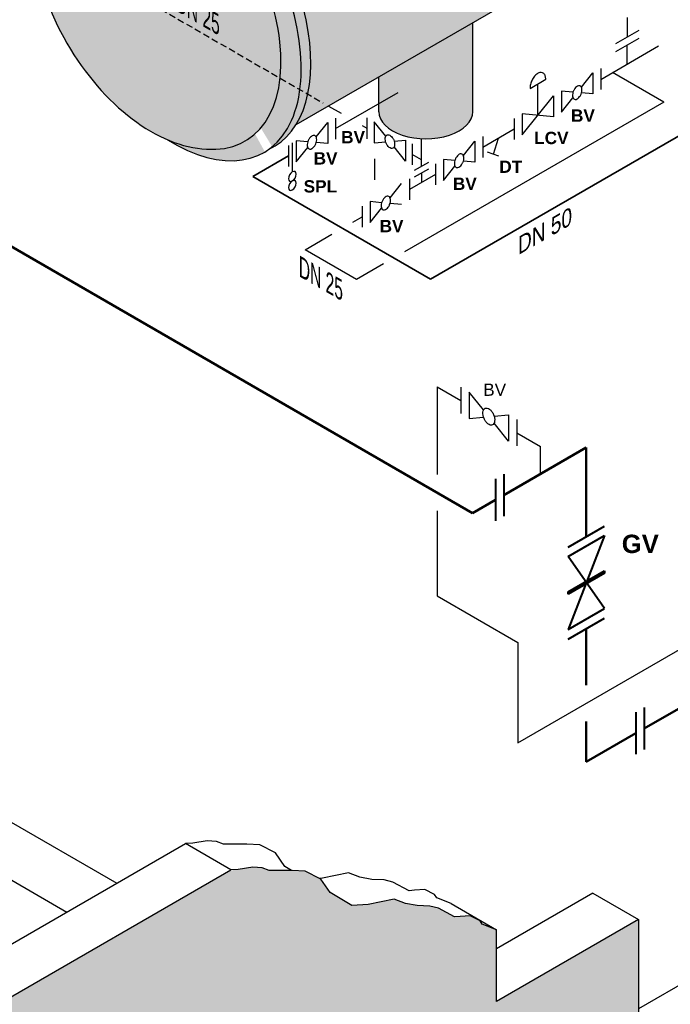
# Model space of a CAD drawing. Header units: millimetres. Extents: x 244 to 2461, y -1517 to 72.
# Tile 14 of 32: x 1531 to 1655, y -1249 to -1061. Entities that reach past the tile are written whole.
import ezdxf

# ---------------------------------------------------------------- set-up
doc = ezdxf.new("R2010")
doc.units = ezdxf.units.MM
doc.linetypes.add('VERDECKT2', pattern=[0.1875, 0.125, -0.0625])
for name, color, linetype, lineweight in [('Armatur-Entleerung', 7, 'Continuous', 30), ('Armaturen-Einlagerung', 7, 'Continuous', 40), ('Einlagerung', 5, 'Continuous', 50), ('Entleerung', 74, 'Continuous', 35), ('Text', 7, 'Continuous', 18), ('Text groß', 7, 'Continuous', 18)]:
    doc.layers.add(name, color=color, linetype=linetype, lineweight=lineweight)
for name, color, linetype in [('DN 025-', 8, 'Continuous'), ('effekte', 7, 'Continuous'), ('Filter', 8, 'Continuous'), ('gebäude', 8, 'Continuous'), ('Langsame Befüllung', 40, 'Continuous')]:
    doc.layers.add(name, color=color, linetype=linetype)
doc.styles.add('isotext', font='arial.ttf', dxfattribs={"oblique": 30, "height": 3})

msp = doc.modelspace()

# ---------------------------------------------------------------- hatches: boundary and pattern name
at = {"layer": 'effekte'}
h = msp.add_hatch(color=253, dxfattribs=at)
h.set_gradient(color1=(156, 156, 156), rotation=30, tint=1, name='CURVED')
edge = h.paths.add_edge_path()
edge.add_ellipse((1671.87, -989.69), major_axis=(-17.64, 30.55), ratio=0.582653, start_angle=179.9994, end_angle=360)
edge.add_line((1654.24, -959.15), (1611.54, -983.93))
edge.add_line((1611.54, -983.93), (1611.54, -997.37))
edge.add_ellipse((1605.37, -997.37), major_axis=(6.17, 0), ratio=0.57543, start_angle=180, end_angle=360, ccw=False)
edge.add_line((1599.19, -997.37), (1599.19, -990.65))
edge.add_line((1599.19, -990.65), (1548.31, -1020.03))
edge.add_ellipse((1561.48, -1053.43), major_axis=(-18.39, 31.85), ratio=0.554278, start_angle=196.4345, end_angle=344.9374, ccw=False)
edge.add_line((1584.11, -1081.09), (1689.51, -1020.24))
at = {"layer": 'effekte', "true_color": 0xc9c8c0}
h = msp.add_hatch(color=9, dxfattribs=at)
h.paths.add_polyline_path([(2111.24, -1002.83), (2111.24, -965.79), (1769.24, -1163.24), (1769.24, -1190.28), (1649.38, -1259.48), (1649.38, -1232.44), (1622.34, -1248.06), (1622.34, -1234.44), (1619.62, -1233.33), (1619.21, -1232.71), (1617.35, -1231.78), (1615.39, -1231.88), (1614.36, -1231.99), (1611.27, -1230.34), (1609.62, -1229.93), (1607.25, -1229.82), (1604.98, -1229.41), (1602.81, -1228.59), (1597.86, -1229.62), (1594.77, -1229.82), (1590.65, -1227.35), (1588.89, -1224.77), (1585.9, -1223.23), (1583.43, -1223.12), (1579, -1223.12), (1577.66, -1222.61), (1575.9, -1222.51), (1571.45, -1223.17), (1480.59, -1275.62), (1480.59, -1283.28), (1480.59, -1366.93)])
h.paths.add_polyline_path([(1480.59, -1283.28), (1480.59, -1275.62), (1471.93, -1270.62), (1471.93, -1278.28), (1386.47, -1228.94), (1386.47, -1221.29), (1377.81, -1216.29), (1377.81, -1307.6), (1480.59, -1366.93)])
at = {"layer": 'effekte'}
h = msp.add_hatch(color=253, dxfattribs=at)
h.set_gradient(color1=(156, 156, 156), rotation=30, tint=1, name='CURVED')
edge = h.paths.add_edge_path()
edge.add_ellipse((1559.64, -1054.49), major_axis=(-18.39, 31.85), ratio=0.554278, start_angle=133.832, end_angle=406.168)
edge.add_ellipse((1557.88, -1055.51), major_axis=(-16.43, 28.46), ratio=0.61051, start_angle=20.785, end_angle=39.1875, ccw=False)
edge.add_ellipse((1557.88, -1055.51), major_axis=(16.55, -28.67), ratio=0.57735, start_angle=338.1312, end_angle=561.8688, ccw=False)
edge.add_ellipse((1557.88, -1055.51), major_axis=(-16.43, 28.46), ratio=0.61051, start_angle=140.8125, end_angle=159.215, ccw=False)
edge = h.paths.add_edge_path()
edge.add_ellipse((1561.48, -1053.43), major_axis=(-18.39, 31.85), ratio=0.554278, start_angle=177.0143, end_angle=362.9857)
edge.add_ellipse((1559.64, -1054.49), major_axis=(-18.39, 31.85), ratio=0.554278, start_angle=182.9857, end_angle=357.0143, ccw=False)
h = msp.add_hatch(color=253, dxfattribs=at)
h.set_gradient(color1=(156, 156, 156), rotation=30, tint=1, name='CURVED')
edge = h.paths.add_edge_path()
edge.add_ellipse((1557.88, -1055.51), major_axis=(16.55, -28.67), ratio=0.57735, start_angle=338.1312, end_angle=561.8688)
edge.add_ellipse((1557.88, -1055.51), major_axis=(-16.43, 28.46), ratio=0.61051, start_angle=20.785, end_angle=159.215)
h = msp.add_hatch(color=253, dxfattribs=at)
h.set_gradient(color1=(156, 156, 156), rotation=30, tint=1, name='CURVED')
edge = h.paths.add_edge_path()
edge.add_line((1617.83, -1061.62), (1599.9, -1071.98))
edge.add_line((1599.9, -1071.98), (1599.9, -1078.57))
edge.add_ellipse((1608.87, -1078.57), major_axis=(-8.97, 0), ratio=0.57735, start_angle=0, end_angle=180)
edge.add_line((1617.83, -1078.57), (1617.83, -1061.62))

# ---------------------------------------------------------------- linework, layer by layer
at = {"layer": 'Armatur-Entleerung'}
for p, q in [((1587.99, -1083.38), (1590.18, -1080.65)), ((1590.18, -1080.65), (1590.18, -1084.65)), ((1584.18, -1084.12), (1584.18, -1088.12)), ((1586.38, -1084.31), (1584.18, -1084.12)), ((1582.68, -1084.98), (1582.68, -1088.98)), ((1583.43, -1084.47), (1583.43, -1090.05)), ((1584.18, -1088.12), (1586.38, -1085.39)), ((1590.18, -1084.65), (1587.99, -1084.46))]:
    msp.add_line(p, q, dxfattribs=at)
msp.add_lwpolyline([(1587.72, -1083.11, 0.1593), (1587.41, -1083.09, 0.1064), (1587.06, -1083.27, 0.0713), (1586.72, -1083.62, 0.0576), (1586.46, -1084.08, 0.0576), (1586.31, -1084.59, 0.0713), (1586.29, -1085.07, 0.1064), (1586.41, -1085.44, 0.1593), (1586.64, -1085.66, 0.1593), (1586.96, -1085.68, 0.1064), (1587.31, -1085.5, 0.0713), (1587.64, -1085.15, 0.0576), (1587.9, -1084.69, 0.0576), (1588.05, -1084.18, 0.0713), (1588.07, -1083.7, 0.1064), (1587.96, -1083.33, 0.1593)], format="xyb", close=True, dxfattribs=at)
at = {"layer": 'Armatur-Entleerung', "extrusion": (0, 0, -1)}
for centre in [(1583.43, -1090.9), (1583.43, -1092.61)]:
    msp.add_ellipse(centre, major_axis=(-0.523, -0.907), ratio=0.57735, dxfattribs=at)
at = {"layer": 'Armaturen-Einlagerung'}
for p, q in [((1623.74, -1147.6), (1623.74, -1155.6)), ((1622.15, -1148.51), (1622.15, -1156.51)), ((1635.97, -1161.51), (1642.9, -1157.51)), ((1635.97, -1163.34), (1642.9, -1159.34)), ((1642.9, -1159.34), (1635.97, -1177.19)), ((1642.9, -1173.19), (1635.97, -1163.34)), ((1635.97, -1170.04), (1642.9, -1166.04)), ((1642.9, -1166.15), (1635.97, -1170.15)), ((1642.9, -1166.27), (1635.97, -1170.27)), ((1642.9, -1166.38), (1635.97, -1170.38)), ((1642.9, -1166.5), (1635.97, -1170.5)), ((1642.9, -1166.04), (1642.9, -1166.5)), ((1635.97, -1170.5), (1635.97, -1170.04)), ((1635.97, -1177.19), (1642.9, -1173.19)), ((1635.97, -1179.03), (1642.9, -1175.03)), ((1648.9, -1193), (1648.9, -1201)), ((1650.49, -1192.08), (1650.49, -1200.08))]:
    msp.add_line(p, q, dxfattribs=at)
at = {"layer": 'DN 025-', "color": 74}
for p, q in [((1642.22, -1072.41), (1653.18, -1066.03)), ((1654.2, -1076.74), (1644.41, -1071.09)), ((1654.2, -1076.74), (1604.78, -1105.27)), ((1594.97, -1099.61), (1596.76, -1098.58)), ((1585.87, -1104.89), (1590.98, -1101.92)), ((1626.4, -1198.79), (1793.01, -1102.6)), ((1595.66, -1110.54), (1585.87, -1104.89)), ((1600.78, -1107.58), (1595.66, -1110.54)), ((1611.04, -1130.98), (1615.54, -1133.58)), ((1611.04, -1130.98), (1611.04, -1147.69)), ((1626.2, -1139.73), (1630.7, -1142.33)), ((1630.7, -1147.52), (1630.7, -1142.33)), ((1611.04, -1154.62), (1611.04, -1170.83)), ((1611.04, -1170.83), (1626.4, -1179.7)), ((1626.4, -1179.7), (1626.4, -1198.79))]:
    msp.add_line(p, q, dxfattribs=at)
at = {"layer": 'DN 025-', "lineweight": -3}
for p, q in [((1642.22, -1070.33), (1642.22, -1074.33)), ((1596.76, -1096.58), (1596.76, -1100.58)), ((1615.54, -1131.08), (1615.54, -1136.08)), ((1619.86, -1135.4), (1617.12, -1131.99)), ((1617.12, -1131.99), (1617.12, -1136.99)), ((1617.12, -1136.99), (1619.86, -1136.74)), ((1621.88, -1136.56), (1624.62, -1136.32)), ((1624.62, -1136.32), (1624.62, -1141.32)), ((1624.62, -1141.32), (1621.88, -1137.91)), ((1626.2, -1137.23), (1626.2, -1142.23))]:
    msp.add_line(p, q, dxfattribs=at)
msp.add_lwpolyline([(1620.19, -1135.07, -0.1593), (1620.59, -1135.04, -0.1064), (1621.03, -1135.26, -0.0713), (1621.44, -1135.69, -0.0576), (1621.77, -1136.27, -0.0576), (1621.96, -1136.91, -0.0713), (1621.98, -1137.51, -0.1064), (1621.84, -1137.98, -0.1593), (1621.55, -1138.24, -0.1593), (1621.15, -1138.27, -0.1064), (1620.71, -1138.05, -0.0713), (1620.3, -1137.62, -0.0576), (1619.97, -1137.04, -0.0576), (1619.78, -1136.4, -0.0713), (1619.76, -1135.8, -0.1064), (1619.9, -1135.33, -0.1593)], format="xyb", close=True, dxfattribs=at)
at = {"layer": 'Einlagerung'}
for p, q in [((1617.77, -1155.04), (1457.7, -1062.63)), ((1639.44, -1142.53), (1623.74, -1151.6)), ((1639.44, -1159.51), (1639.44, -1142.53)), ((1622.15, -1152.51), (1617.77, -1155.04)), ((1639.44, -1187.8), (1639.44, -1177.03)), ((1662.74, -1189), (1650.49, -1196.08)), ((1639.44, -1202.46), (1639.44, -1194.72)), ((1639.44, -1202.46), (1648.9, -1197))]:
    msp.add_line(p, q, dxfattribs=at)
at = {"layer": 'Entleerung'}
for p, q in [((1761.24, -1023.01), (1609.78, -1110.46)), ((1582.68, -1086.98), (1575.9, -1090.9)), ((1575.9, -1090.9), (1609.78, -1110.46))]:
    msp.add_line(p, q, dxfattribs=at)
at = {"layer": 'Filter'}
for p, q in [((1689.51, -1020.24), (1584.11, -1081.09)), ((1617.83, -1078.57), (1617.83, -1061.62)), ((1599.9, -1078.57), (1599.9, -1071.98)), ((1599.9, -1078.57), (1599.9, -1071.98)), ((1628.72, -1074.12), (1631.72, -1072.39)), ((1638.52, -1073.92), (1640.72, -1071.19)), ((1640.72, -1071.19), (1640.72, -1075.19)), ((1630.22, -1079.25), (1630.22, -1073.25)), ((1634.72, -1074.66), (1634.72, -1078.66)), ((1636.91, -1074.85), (1634.72, -1074.66)), ((1591.68, -1081.79), (1603.6, -1074.91)), ((1627.22, -1082.99), (1633.22, -1075.52)), ((1633.22, -1075.52), (1633.22, -1079.52)), ((1634.72, -1078.66), (1636.91, -1075.93)), ((1640.72, -1075.19), (1638.52, -1075)), ((1591.68, -1079.79), (1591.68, -1083.79)), ((1625.72, -1079.85), (1625.72, -1083.85)), ((1627.22, -1078.99), (1627.22, -1082.99)), ((1633.22, -1079.52), (1627.22, -1078.99)), ((1601.23, -1083.25), (1599.03, -1080.52)), ((1599.03, -1080.52), (1599.03, -1084.52)), ((1619.72, -1085.32), (1625.72, -1081.85)), ((1602.84, -1084.18), (1605.03, -1083.99)), ((1605.03, -1083.99), (1605.03, -1087.99)), ((1608.07, -1088.93), (1608.07, -1083.73)), ((1616.02, -1086.91), (1618.22, -1084.18)), ((1618.22, -1084.18), (1618.22, -1088.18)), ((1619.72, -1083.32), (1619.72, -1087.32)), ((1621.77, -1086.68), (1622.72, -1083.58)), ((1599.03, -1084.52), (1601.23, -1084.33)), ((1605.03, -1087.99), (1602.84, -1085.26)), ((1606.3, -1084.72), (1606.3, -1088.72)), ((1599.12, -1087.58), (1599.12, -1091.58)), ((1608.07, -1087.73), (1606.3, -1086.72)), ((1612.22, -1087.65), (1612.22, -1091.65)), ((1614.41, -1087.84), (1612.22, -1087.65)), ((1618.22, -1088.18), (1616.02, -1087.99)), ((1622.76, -1087.02), (1620.63, -1086.28)), ((1606.72, -1089.71), (1609.42, -1088.16)), ((1606.72, -1090.98), (1609.42, -1089.43)), ((1610.72, -1088.51), (1610.72, -1092.51)), ((1612.22, -1091.65), (1614.41, -1088.92)), ((1610.72, -1090.51), (1605.76, -1093.38)), ((1605.76, -1091.38), (1605.76, -1095.38)), ((1608.07, -1090.21), (1608.07, -1092.04)), ((1602.06, -1094.97), (1604.26, -1092.24)), ((1600.45, -1095.9), (1598.26, -1095.7)), ((1598.26, -1095.7), (1598.26, -1099.7)), ((1598.26, -1099.7), (1600.45, -1096.97)), ((1604.26, -1096.24), (1602.06, -1096.05))]:
    msp.add_line(p, q, dxfattribs=at)
msp.add_lwpolyline([(1631.72, -1072.39, 0.0281), (1631.7, -1072.12, 0.1064), (1631.51, -1071.49, 0.1593), (1631.12, -1071.14, 0.1593), (1630.59, -1071.1, 0.1064), (1630.01, -1071.4, 0.0713), (1629.46, -1071.97, 0.0576), (1629.02, -1072.74, 0.0576), (1628.77, -1073.59, 0.0431), (1628.72, -1074.12)], format="xyb", dxfattribs=at)
for points in [[(1638.26, -1073.65, 0.1593), (1637.94, -1073.63, 0.1064), (1637.59, -1073.81, 0.0713), (1637.26, -1074.16, 0.0576), (1637, -1074.62, 0.0576), (1636.85, -1075.13, 0.0713), (1636.83, -1075.61, 0.1064), (1636.94, -1075.98, 0.1593), (1637.18, -1076.2, 0.1593), (1637.49, -1076.22, 0.1064), (1637.84, -1076.04, 0.0713), (1638.18, -1075.69, 0.0576), (1638.44, -1075.23, 0.0576), (1638.59, -1074.72, 0.0713), (1638.61, -1074.24, 0.1064), (1638.49, -1073.87, 0.1593)], [(1601.49, -1082.99, -0.1593), (1601.81, -1082.97, -0.1064), (1602.16, -1083.14, -0.0713), (1602.49, -1083.49, -0.0576), (1602.75, -1083.95, -0.0576), (1602.9, -1084.46, -0.0713), (1602.92, -1084.94, -0.1064), (1602.81, -1085.31, -0.1593), (1602.57, -1085.53, -0.1593), (1602.26, -1085.55, -0.1064), (1601.91, -1085.37, -0.0713), (1601.57, -1085.03, -0.0576), (1601.31, -1084.56, -0.0576), (1601.16, -1084.05, -0.0713), (1601.14, -1083.57, -0.1064), (1601.26, -1083.2, -0.1593)], [(1615.76, -1086.64, 0.1593), (1615.44, -1086.62, 0.1064), (1615.09, -1086.8, 0.0713), (1614.76, -1087.15, 0.0576), (1614.5, -1087.61, 0.0576), (1614.35, -1088.12, 0.0713), (1614.33, -1088.6, 0.1064), (1614.44, -1088.97, 0.1593), (1614.68, -1089.19, 0.1593), (1614.99, -1089.21, 0.1064), (1615.34, -1089.03, 0.0713), (1615.68, -1088.68, 0.0576), (1615.94, -1088.22, 0.0576), (1616.09, -1087.71, 0.0713), (1616.11, -1087.23, 0.1064), (1615.99, -1086.86, 0.1593)], [(1601.8, -1094.7, 0.1593), (1601.48, -1094.68, 0.1064), (1601.13, -1094.86, 0.0713), (1600.8, -1095.2, 0.0576), (1600.54, -1095.67, 0.0576), (1600.39, -1096.18, 0.0713), (1600.37, -1096.66, 0.1064), (1600.48, -1097.03, 0.1593), (1600.72, -1097.25, 0.1593), (1601.03, -1097.27, 0.1064), (1601.38, -1097.09, 0.0713), (1601.72, -1096.74, 0.0576), (1601.98, -1096.28, 0.0576), (1602.13, -1095.77, 0.0713), (1602.15, -1095.29, 0.1064), (1602.03, -1094.92, 0.1593)]]:
    msp.add_lwpolyline(points, format="xyb", close=True, dxfattribs=at)
for centre, major_axis, ratio, start_param, end_param in [((1561.48, -1053.43), (-18.39, 31.85), 0.554278, 3.089482, 6.335296), ((1559.64, -1054.49), (-18.39, 31.85), 0.554278, 2.335809, 7.088969), ((1557.88, -1055.51), (16.55, -28.67), 0.57735, 5.901503, 9.806461), ((1557.88, -1055.51), (-16.43, 28.46), 0.61051, 0.362767, 2.778826), ((1608.87, -1078.57), (-8.97, 0), 0.57735, 0, 3.141593)]:
    msp.add_ellipse(centre, major_axis=major_axis, ratio=ratio, start_param=start_param, end_param=end_param, dxfattribs=at)
at = {"layer": 'gebäude'}
for p, q in [((1760.58, -1185.28), (1649.38, -1249.48)), ((1509.2, -1213), (1540.47, -1231.05)), ((1528.22, -1213), (1549.98, -1225.56)), ((1471.93, -1270.62), (1563.08, -1217.99)), ((1571.74, -1222.99), (1563.08, -1217.99)), ((1480.59, -1275.62), (1571.74, -1222.99)), ((1640.72, -1227.44), (1622.34, -1238.06)), ((1640.72, -1227.44), (1649.38, -1232.44)), ((1613.68, -1229.44), (1622.34, -1234.44)), ((1649.38, -1232.44), (1622.34, -1248.06)), ((1649.38, -1232.44), (1649.38, -1259.48)), ((1622.34, -1248.06), (1622.34, -1234.44))]:
    msp.add_line(p, q, dxfattribs=at)
for points in [[(1583.28, -1223.12), (1581.99, -1222.35), (1580.23, -1219.77), (1577.24, -1218.23), (1574.77, -1218.12), (1570.34, -1218.12), (1569, -1217.61), (1567.24, -1217.51), (1564.46, -1217.92), (1563.08, -1217.99)], [(1622.34, -1234.44), (1619.62, -1233.33), (1619.21, -1232.71), (1617.35, -1231.78), (1615.39, -1231.88), (1614.36, -1231.99), (1611.27, -1230.34), (1609.62, -1229.93), (1607.25, -1229.82), (1604.98, -1229.41), (1602.81, -1228.59), (1597.86, -1229.62), (1594.77, -1229.82), (1590.65, -1227.35), (1588.89, -1224.77), (1585.9, -1223.23), (1583.43, -1223.12), (1579, -1223.12), (1577.66, -1222.61), (1575.9, -1222.51), (1573.12, -1222.92), (1571.74, -1222.99)], [(1613.68, -1229.44), (1610.96, -1228.33), (1610.55, -1227.71), (1608.69, -1226.78), (1606.73, -1226.88), (1605.7, -1226.99), (1602.61, -1225.34), (1600.96, -1224.93), (1598.59, -1224.82), (1596.32, -1224.41), (1594.15, -1223.59), (1589.2, -1224.62), (1588.66, -1224.65)]]:
    msp.add_lwpolyline(points, dxfattribs=at)
at = {"layer": 'Langsame Befüllung', "linetype": 'VERDECKT2', "ltscale": 10}
msp.add_line((1555.14, -1057.18), (1589.33, -1076.92), dxfattribs=at)
at = {"layer": 'Langsame Befüllung'}
for p, q in [((1647.3, -1064.28), (1647.3, -1060.6)), ((1647.23, -1069.45), (1647.23, -1065.89)), ((1590.33, -1077.5), (1592.72, -1078.88)), ((1596.72, -1081.19), (1597.64, -1081.72))]:
    msp.add_line(p, q, dxfattribs=at)
at = {"layer": 'Langsame Befüllung', "color": 7}
for p, q in [((1645.1, -1065.56), (1649.5, -1063.01)), ((1645.1, -1067.12), (1649.5, -1064.57))]:
    msp.add_line(p, q, dxfattribs=at)
at = {"layer": 'Langsame Befüllung', "color": 8}
msp.add_line((1597.64, -1079.72), (1597.64, -1083.72), dxfattribs=at)

# ---------------------------------------------------------------- texts
at = {"layer": 'Filter', "char_height": 2.3418, "width": 5.4629, "attachment_point": 1}
for s, insert in [('{\\fArial|b1|i0|c0|p34;BV}', (1636.53, -1078.14)), ('{\\fArial|b1|i0|c0|p34;BV}', (1592.74, -1082.25)), ('{\\fArial|b1|i0|c0|p34;LCV}', (1629.52, -1082.4)), ('{\\fArial|b1|i0|c0|p34;DT}', (1622.87, -1087.88)), ('{\\fArial|b1|i0|c0|p34;BV}', (1614.03, -1091.13)), ('{\\fArial|b1|i0|c0|p34;BV}', (1600.07, -1099.19))]:
    msp.add_mtext(s, dxfattribs=dict(at, insert=insert))
at = {"layer": 'Text', "width": 5.4629, "attachment_point": 1}
for s, insert, char_height in [('{\\fArial|b1|i0|c0|p34;BV}', (1587.5, -1086.29), 2.3418), ('{\\fArial|b1|i0|c0|p34;SPL}', (1585.6, -1091.62), 2.3418), ('{\\fArial|b0|i0|c0|p34;BV}', (1619.81, -1130.36), 2.3418), ('{\\fArial|b1|i0|c0|p34;GV}', (1646.2, -1159.15), 3.5)]:
    msp.add_mtext(s, dxfattribs=dict(at, insert=insert, char_height=char_height))
at = {"layer": 'Text groß', "style": 'isotext', "oblique": 30}
msp.add_text('DN 50', height=3, rotation=30, dxfattribs=at).set_placement((1626.44, -1105.93))
at = {"layer": 'Text groß', "char_height": 3.5, "attachment_point": 9, "rotation": 330}
for insert in [(1569.58, -1064.2), (1593.05, -1114.8)]:
    msp.add_mtext('\\W0.7;\\Q330;{\\fArial|b0|i0|c0|p34;DN 25}', dxfattribs=dict(at, insert=insert))

doc.saveas('drawing.dxf')
